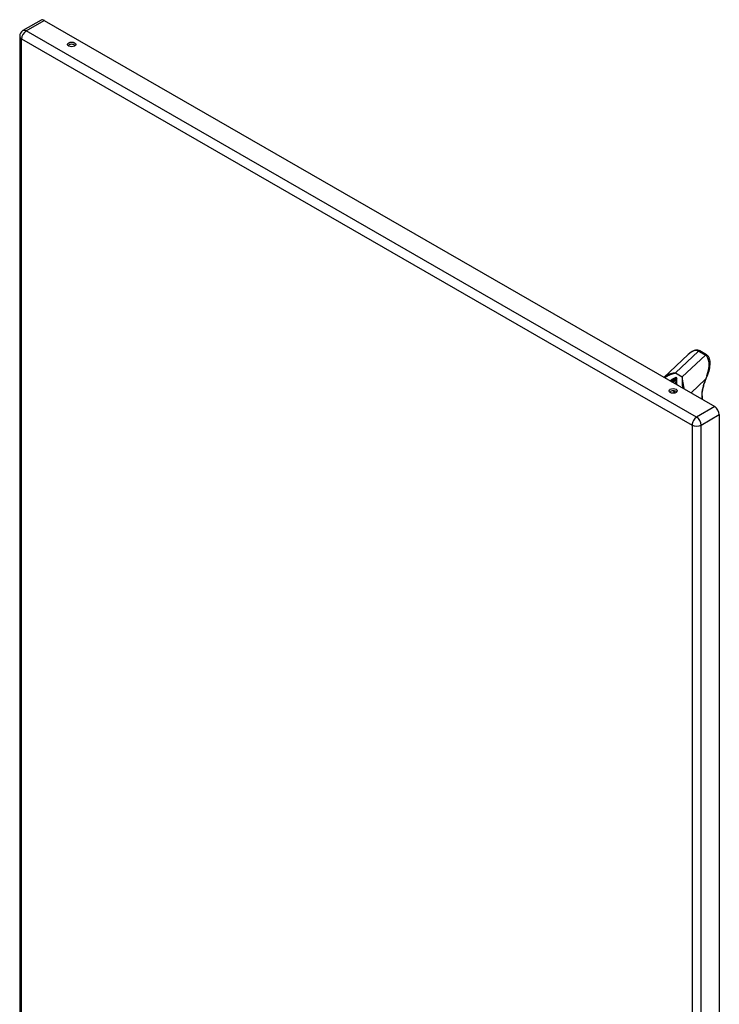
# Model space of a CAD drawing. Header units: inches. Extents: x 146.9 to 165.1, y 42 to 91.
# Tile 6 of 6: x 146.9 to 164.3, y 66.5 to 91. Entities that reach past the tile are written whole.
import ezdxf

# ---------------------------------------------------------------- set-up
doc = ezdxf.new("R2010")
doc.units = ezdxf.units.IN
doc.header["$MEASUREMENT"] = 0
doc.layers.add('Visible Edges(ANSI)', color=7, linetype='Continuous', lineweight=25)
doc.layers.add('Visible Tangent Edges(ANSI)', color=7, linetype='Continuous', lineweight=25)

msp = doc.modelspace()

# ---------------------------------------------------------------- linework, layer by layer
at = {"layer": 'Visible Edges(ANSI)'}
for p, q in [((147.425, 90.966), (146.973, 90.706)), ((147.506, 90.958), (164.19, 81.35)), ((146.893, 90.566), (146.893, 51.748)), ((163.533, 82.65), (162.925, 82.079)), ((163.985, 82.641), (163.818, 82.738)), ((163.877, 81.617), (163.877, 81.53)), ((164.304, 81.153), (164.304, 42.335))]:
    msp.add_line(p, q, dxfattribs=at)
at = {"layer": 'Visible Edges(ANSI)', "flags": 128}
for points in [[(163.818, 82.738), (163.802, 82.745), (163.785, 82.751), (163.768, 82.755), (163.75, 82.757), (163.733, 82.756), (163.714, 82.754), (163.696, 82.75), (163.678, 82.745), (163.66, 82.738), (163.642, 82.729), (163.623, 82.719), (163.605, 82.708), (163.587, 82.695), (163.569, 82.682), (163.551, 82.667), (163.533, 82.65)], [(164.005, 82.112), (164.022, 82.154), (164.036, 82.196), (164.048, 82.237), (164.058, 82.278), (164.066, 82.318), (164.072, 82.357), (164.075, 82.395), (164.076, 82.431), (164.076, 82.449), (164.075, 82.466), (164.073, 82.482), (164.07, 82.498), (164.067, 82.514), (164.064, 82.529), (164.059, 82.543), (164.054, 82.557), (164.048, 82.57), (164.042, 82.583), (164.034, 82.595), (164.026, 82.606), (164.017, 82.616), (164.007, 82.626), (163.996, 82.634), (163.985, 82.641)], [(163.972, 82.033), (163.981, 82.053), (163.989, 82.072), (164.005, 82.112)], [(163.877, 81.617), (163.878, 81.64), (163.879, 81.665), (163.881, 81.689), (163.883, 81.715), (163.887, 81.74), (163.891, 81.766), (163.896, 81.792), (163.901, 81.818), (163.908, 81.845), (163.915, 81.872), (163.923, 81.898), (163.931, 81.925), (163.941, 81.952), (163.951, 81.979), (163.961, 82.006), (163.972, 82.033)]]:
    msp.add_lwpolyline(points, dxfattribs=at)
at = {"layer": 'Visible Edges(ANSI)'}
msp.add_arc((147.054, 90.566), 0.161, 119.936, 180, dxfattribs=at)
for centre, major_axis, ratio, start_param, end_param in [((147.506, 90.827), (-0.08, 0.14), 0.578093, 5.499721, 6.283185), ((148.187, 90.307), (-0.102, 0), 0.575862, 3.637196, 5.787582), ((163.155, 81.687), (-0.102, 0), 0.575862, 3.637196, 5.787582), ((164.19, 81.218), (0.08, -0.14), 0.578093, 0.787332, 2.358128)]:
    msp.add_ellipse(centre, major_axis=major_axis, ratio=ratio, start_param=start_param, end_param=end_param, dxfattribs=at)
for centre in [(148.187, 90.362), (163.155, 81.743)]:
    msp.add_ellipse(centre, major_axis=(0.102, 0), ratio=0.575862, dxfattribs=at)
at = {"layer": 'Visible Tangent Edges(ANSI)'}
for p, q in [((147.054, 90.698), (147.506, 90.958)), ((163.739, 81.09), (147.054, 90.698)), ((146.94, 90.501), (163.625, 80.893)), ((146.94, 51.683), (146.94, 90.501)), ((163.214, 82.188), (163.79, 82.729)), ((163.957, 82.633), (163.381, 82.092)), ((163.79, 82.729), (163.957, 82.633)), ((163.143, 81.953), (163.233, 82.077)), ((163.214, 82.188), (163.381, 82.092)), ((163.245, 82.07), (163.233, 82.077)), ((163.245, 82.07), (163.154, 81.947)), ((163.964, 82.033), (163.6, 81.69)), ((163.179, 81.72), (163.184, 81.726)), ((163.184, 81.726), (163.184, 81.686)), ((163.866, 81.601), (163.866, 81.537)), ((164.19, 81.35), (163.739, 81.09)), ((163.852, 80.893), (164.304, 81.153)), ((163.625, 80.893), (163.625, 42.075)), ((163.852, 42.075), (163.852, 80.893))]:
    msp.add_line(p, q, dxfattribs=at)
at = {"layer": 'Visible Tangent Edges(ANSI)', "flags": 128}
for points in [[(163.214, 82.188), (163.2, 82.186), (163.186, 82.185), (163.173, 82.182), (163.159, 82.18), (163.145, 82.177), (163.132, 82.174), (163.119, 82.171), (163.105, 82.168), (163.092, 82.164), (163.08, 82.16), (163.067, 82.156), (163.054, 82.152), (163.042, 82.147), (163.03, 82.142), (163.018, 82.137), (163.007, 82.132), (162.995, 82.126), (162.984, 82.12), (162.974, 82.114), (162.963, 82.107), (162.953, 82.101), (162.943, 82.094), (162.934, 82.086), (162.925, 82.079)], [(162.947, 82.066), (162.955, 82.074), (162.965, 82.081), (162.974, 82.088), (162.984, 82.095), (162.994, 82.101), (163.004, 82.107), (163.014, 82.114), (163.025, 82.12), (163.035, 82.125), (163.046, 82.131), (163.058, 82.136), (163.069, 82.141), (163.08, 82.146), (163.092, 82.151), (163.104, 82.156), (163.116, 82.16), (163.128, 82.164), (163.14, 82.168), (163.152, 82.172), (163.164, 82.176), (163.177, 82.179), (163.189, 82.182), (163.202, 82.185), (163.214, 82.188)], [(163.233, 82.077), (163.226, 82.074), (163.219, 82.071), (163.212, 82.067), (163.205, 82.064), (163.198, 82.061), (163.191, 82.058), (163.184, 82.054), (163.178, 82.051), (163.171, 82.048), (163.164, 82.044), (163.158, 82.041), (163.151, 82.037), (163.145, 82.033), (163.139, 82.03), (163.133, 82.026), (163.126, 82.022), (163.12, 82.018), (163.115, 82.014), (163.109, 82.01), (163.103, 82.006), (163.098, 82.002), (163.092, 81.997), (163.087, 81.993), (163.082, 81.989)], [(163.108, 81.973), (163.113, 81.978), (163.118, 81.983), (163.122, 81.987), (163.127, 81.992), (163.132, 81.996), (163.137, 82.001), (163.142, 82.005), (163.147, 82.01), (163.152, 82.014), (163.157, 82.018), (163.162, 82.023), (163.168, 82.027), (163.173, 82.031), (163.178, 82.036), (163.184, 82.04), (163.189, 82.044), (163.194, 82.048), (163.2, 82.052), (163.205, 82.056), (163.211, 82.061), (163.216, 82.065), (163.222, 82.069), (163.228, 82.073), (163.233, 82.077)], [(163.381, 82.092), (163.381, 82.082), (163.38, 82.072), (163.38, 82.062), (163.379, 82.052), (163.379, 82.041), (163.379, 82.03), (163.379, 82.02), (163.379, 82.009), (163.379, 81.997), (163.379, 81.986), (163.379, 81.974), (163.379, 81.963), (163.38, 81.951), (163.38, 81.939), (163.381, 81.927), (163.381, 81.914), (163.382, 81.902), (163.382, 81.889), (163.383, 81.877), (163.384, 81.864), (163.385, 81.851), (163.386, 81.838), (163.387, 81.825), (163.388, 81.812)], [(163.433, 81.786), (163.43, 81.8), (163.427, 81.815), (163.424, 81.829), (163.422, 81.843), (163.419, 81.857), (163.416, 81.871), (163.414, 81.885), (163.411, 81.899), (163.409, 81.912), (163.406, 81.925), (163.404, 81.939), (163.402, 81.952), (163.4, 81.964), (163.398, 81.977), (163.396, 81.99), (163.394, 82.002), (163.392, 82.014), (163.39, 82.026), (163.388, 82.037), (163.387, 82.049), (163.385, 82.06), (163.384, 82.071), (163.382, 82.082), (163.381, 82.092)], [(163.995, 82.116), (163.994, 82.112), (163.992, 82.109), (163.991, 82.105), (163.99, 82.102), (163.989, 82.098), (163.987, 82.095), (163.986, 82.091), (163.985, 82.088), (163.984, 82.084), (163.982, 82.081), (163.981, 82.077), (163.98, 82.074), (163.978, 82.071), (163.977, 82.067), (163.976, 82.064), (163.975, 82.06), (163.973, 82.057), (163.972, 82.053), (163.971, 82.05), (163.969, 82.046), (163.968, 82.043), (163.967, 82.039), (163.965, 82.036), (163.964, 82.033)], [(163.245, 82.07), (163.243, 82.064), (163.241, 82.058), (163.239, 82.051), (163.238, 82.045), (163.236, 82.039), (163.235, 82.032), (163.233, 82.026), (163.231, 82.02), (163.23, 82.013), (163.228, 82.007), (163.227, 82), (163.226, 81.994), (163.224, 81.987), (163.223, 81.981), (163.221, 81.974), (163.22, 81.968), (163.219, 81.961), (163.217, 81.954), (163.216, 81.948), (163.215, 81.941), (163.214, 81.934), (163.213, 81.928), (163.211, 81.921), (163.21, 81.915)], [(163.253, 81.89), (163.252, 81.898), (163.252, 81.905), (163.251, 81.913), (163.25, 81.921), (163.25, 81.929), (163.249, 81.936), (163.249, 81.944), (163.248, 81.952), (163.248, 81.96), (163.247, 81.967), (163.247, 81.975), (163.246, 81.982), (163.246, 81.99), (163.246, 81.997), (163.245, 82.005), (163.245, 82.012), (163.245, 82.02), (163.245, 82.027), (163.245, 82.034), (163.244, 82.042), (163.244, 82.049), (163.244, 82.056), (163.244, 82.063), (163.245, 82.07)], [(163.186, 81.743), (163.186, 81.742), (163.186, 81.742), (163.186, 81.741), (163.186, 81.741), (163.186, 81.74), (163.186, 81.74), (163.186, 81.739), (163.185, 81.739), (163.185, 81.739), (163.185, 81.738), (163.185, 81.738), (163.185, 81.737), (163.185, 81.737), (163.185, 81.736), (163.185, 81.736), (163.185, 81.735), (163.185, 81.735), (163.185, 81.734), (163.185, 81.734), (163.185, 81.734), (163.185, 81.733), (163.185, 81.733), (163.185, 81.732), (163.184, 81.732)]]:
    msp.add_lwpolyline(points, dxfattribs=at)
at = {"layer": 'Visible Tangent Edges(ANSI)'}
for centre, major_axis, ratio, start_param, end_param in [((147.054, 90.566), (-0.08, -0.14), 0.578093, 3.925057, 5.495853), ((147.054, 90.566), (-0.08, 0.14), 0.578093, 5.499721, 6.283185), ((147.054, 90.566), (-0.161, 0), 0.575862, 0, 0.785398), ((163.569, 82.252), (0.208, 0.484), 0.485414, 6.225998, 7.122343), ((163.798, 82.704), (0.0196, 0.0341), 0.578093, 0, 1.088897), ((163.965, 82.607), (0.0196, 0.0341), 0.578093, 0, 1.088897), ((163.736, 82.156), (0.208, 0.484), 0.485414, 4.83673, 6.225998), ((163.969, 82.127), (0.0364, -0.0149), 0.01712, 5.508865, 6.283185), ((164.45, 81.937), (-0.413, -0.716), 0.578093, 4.907057, 5.495853), ((163.936, 82.049), (0.0361, -0.0157), 0.157842, 5.657773, 6.283185), ((163.101, 81.765), (0.0889, -0.0651), 0.152349, 0.624783, 1.072962), ((163.198, 81.699), (0.0236, 0.0409), 0.578093, 1.382985, 2.229981), ((163.225, 81.709), (0.059, 0.0015), 0.557788, 1.951958, 2.320279), ((163.225, 81.702), (-0.0591, 0), 0.575862, 4.944319, 5.497787), ((163.106, 81.771), (-0.002, 0.148), 0.548993, 4.398868, 4.436165), ((163.838, 81.617), (0.0394, 0), 0.575862, 5.497787, 6.283185), ((163.739, 80.958), (0.08, 0.14), 0.578093, 0.783464, 2.354261), ((163.739, 80.958), (-0.161, 0), 0.575862, 0.785398, 2.356194), ((163.739, 80.958), (-0.08, 0.14), 0.578093, 3.928925, 5.499721)]:
    msp.add_ellipse(centre, major_axis=major_axis, ratio=ratio, start_param=start_param, end_param=end_param, dxfattribs=at)

doc.saveas('drawing.dxf')
